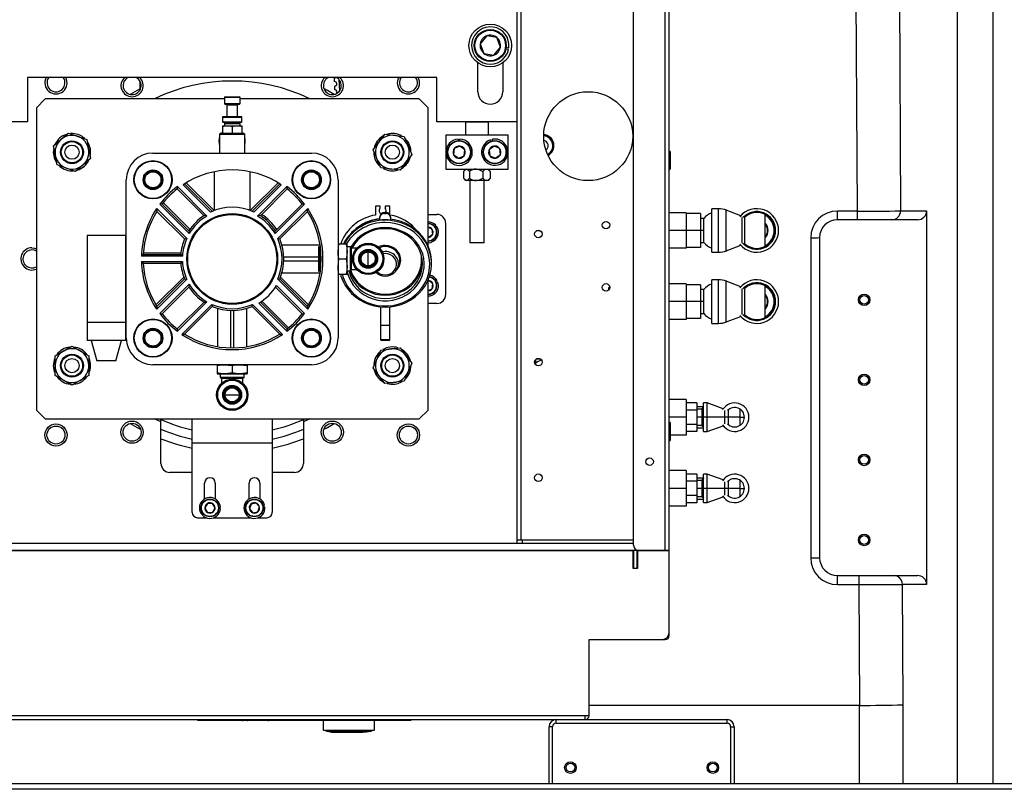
# Model space of a CAD drawing. Header units: inches. Extents: x -100 to 100, y -97 to 31.
# Tile 6 of 15: x -5 to 17, y -63 to -46. Entities that reach past the tile are written whole.
import ezdxf

# ---------------------------------------------------------------- set-up
doc = ezdxf.new("R2010")
doc.units = ezdxf.units.IN
doc.header["$MEASUREMENT"] = 0

msp = doc.modelspace()

# ---------------------------------------------------------------- linework, layer by layer
at = {"color": 7, "linetype": 'Continuous', "lineweight": 25}
for p, q in [((16.044, -62.48), (16.044, -28.937)), ((16.831, -62.48), (16.831, -28.937)), ((9.579, -57.323), (9.579, -29.016)), ((9.665, -59.205), (9.665, -29.024)), ((14.685, -30.512), (14.781, -49.803)), ((13.77, -39.965), (13.819, -49.808)), ((8.878, -57.205), (8.878, -40.197)), ((6.299, -43.879), (6.299, -57.165)), ((6.386, -43.878), (6.386, -57.087)), ((5.63, -45.928), (5.485, -46.103)), ((5.854, -45.967), (5.63, -45.928)), ((5.485, -46.103), (5.563, -46.316)), ((5.933, -46.181), (5.854, -45.967)), ((5.563, -46.316), (5.787, -46.355)), ((5.787, -46.355), (5.933, -46.181)), ((6.112, -46.232), (6.054, -46.222)), ((6.061, -46.183), (6.119, -46.193)), ((5.433, -47.165), (5.433, -46.525)), ((5.984, -46.525), (5.984, -47.165)), ((4.528, -46.85), (-4.527, -46.85)), ((-4.527, -46.85), (-4.527, -47.835)), ((-2.033, -47.112), (-2.038, -46.938)), ((2.264, -46.942), (2.261, -46.862)), ((2.362, -46.897), (2.37, -47.154)), ((4.528, -47.835), (4.528, -46.85)), ((2.269, -47.122), (2.267, -47.042)), ((-4.331, -47.52), (-4.134, -47.323)), ((-0.173, -47.323), (-4.134, -47.323)), ((-0.161, -47.276), (-0.173, -47.287)), ((-0.173, -47.287), (-0.173, -47.429)), ((-0.173, -47.287), (0.173, -47.287)), ((-0.173, -47.429), (-0.161, -47.441)), ((-0.173, -47.429), (0.173, -47.429)), ((-0.161, -47.276), (0.162, -47.276)), ((-0.161, -47.441), (0.162, -47.441)), ((-0.106, -47.441), (-0.118, -47.453)), ((-0.118, -47.453), (-0.118, -47.717)), ((-0.118, -47.453), (0.118, -47.453)), ((0.118, -47.453), (0.106, -47.441)), ((0.118, -47.717), (0.118, -47.453)), ((0.173, -47.287), (0.162, -47.276)), ((0.162, -47.441), (0.173, -47.429)), ((0.173, -47.429), (0.173, -47.287)), ((4.134, -47.323), (0.173, -47.323)), ((4.134, -47.323), (4.331, -47.52)), ((-4.331, -47.52), (-4.331, -54.213)), ((4.331, -50.574), (4.331, -47.52)), ((-4.527, -47.835), (-5.677, -47.835)), ((-0.205, -47.717), (-0.216, -47.728)), ((-0.216, -47.728), (-0.216, -47.829)), ((-0.216, -47.728), (0.217, -47.728)), ((-0.216, -47.829), (-0.205, -47.841)), ((-0.216, -47.829), (0.217, -47.829)), ((-0.205, -47.717), (0.205, -47.717)), ((-0.205, -47.841), (0.205, -47.841)), ((-0.161, -47.86), (-0.173, -47.872)), ((-0.173, -47.872), (-0.173, -47.919)), ((-0.173, -47.872), (0.173, -47.872)), ((-0.161, -47.86), (0.162, -47.86)), ((-0.118, -47.841), (-0.118, -47.86)), ((0.118, -47.86), (0.118, -47.841)), ((0.173, -47.872), (0.162, -47.86)), ((0.173, -47.919), (0.173, -47.872)), ((0.217, -47.728), (0.205, -47.717)), ((0.205, -47.841), (0.217, -47.829)), ((0.217, -47.829), (0.217, -47.728)), ((6.299, -47.835), (4.528, -47.835)), ((5.165, -47.835), (5.158, -47.843)), ((5.158, -47.843), (5.158, -48.13)), ((5.669, -47.843), (5.158, -47.843)), ((5.669, -47.843), (5.662, -47.835)), ((5.669, -48.13), (5.669, -47.843)), ((-3.951, -48.362), (-3.625, -48.08)), ((-3.625, -48.08), (-3.217, -48.221)), ((-0.26, -48.085), (-0.279, -48.104)), ((-0.279, -48.104), (-0.279, -48.524)), ((-0.279, -48.104), (0.28, -48.104)), ((-0.26, -48.085), (0.26, -48.085)), ((-0.216, -47.919), (0.217, -47.919)), ((-0.216, -47.919), (-0.216, -48.085)), ((0, -47.933), (0, -48.085)), ((0.217, -47.919), (0.217, -48.085)), ((0.28, -48.104), (0.26, -48.085)), ((0.28, -48.524), (0.28, -48.104)), ((3.115, -48.454), (3.373, -48.107)), ((3.373, -48.107), (3.801, -48.158)), ((-3.217, -48.221), (-3.135, -48.646)), ((3.801, -48.158), (3.972, -48.554)), ((6.103, -48.13), (4.725, -48.13)), ((4.725, -48.13), (4.725, -48.878)), ((4.996, -48.214), (4.996, -48.249)), ((5.036, -48.249), (5.035, -48.213)), ((5.716, -48.227), (5.725, -48.262)), ((5.763, -48.252), (5.754, -48.218)), ((6.103, -48.878), (6.103, -48.13)), ((-3.87, -48.786), (-3.951, -48.362)), ((-1.752, -48.524), (1.752, -48.524)), ((3.285, -48.85), (3.115, -48.454)), ((3.972, -48.554), (3.714, -48.901)), ((4.91, -48.422), (4.895, -48.558)), ((4.895, -48.558), (5.004, -48.639)), ((5.036, -48.368), (4.91, -48.422)), ((5.145, -48.45), (5.036, -48.368)), ((5.129, -48.585), (5.145, -48.45)), ((5.791, -48.369), (5.682, -48.45)), ((5.682, -48.45), (5.698, -48.586)), ((5.916, -48.422), (5.791, -48.369)), ((5.824, -48.639), (5.933, -48.558)), ((5.933, -48.558), (5.916, -48.422)), ((9.685, -48.485), (9.665, -48.485)), ((9.685, -48.485), (9.685, -48.878)), ((-3.135, -48.646), (-3.462, -48.928)), ((5.004, -48.639), (5.129, -48.585)), ((5.698, -48.586), (5.824, -48.639)), ((-3.462, -48.928), (-3.87, -48.786)), ((-1.764, -48.918), (-1.707, -48.902)), ((-0.394, -49.794), (-0.394, -48.937)), ((0.394, -48.937), (0.394, -49.794)), ((1.718, -48.92), (1.67, -48.914)), ((3.714, -48.901), (3.285, -48.85)), ((4.725, -48.878), (6.103, -48.878)), ((5.119, -48.934), (5.119, -49.077)), ((5.158, -48.878), (5.13, -48.918)), ((5.247, -48.934), (5.247, -49.077)), ((5.542, -48.934), (5.542, -49.077)), ((5.698, -48.918), (5.669, -48.878)), ((5.708, -48.934), (5.708, -49.077)), ((9.665, -48.878), (9.685, -48.878)), ((-2.342, -52.618), (-2.342, -49.114)), ((-1.541, -49.092), (-1.562, -49.082)), ((-1.051, -49.202), (-0.441, -49.813)), ((-1.017, -49.181), (-0.401, -49.797)), ((0.401, -49.797), (1.017, -49.181)), ((0.441, -49.813), (1.052, -49.202)), ((1.56, -49.081), (1.545, -49.088)), ((1.953, -49.196), (1.946, -49.148)), ((2.343, -49.114), (2.343, -52.618)), ((5.13, -49.094), (5.158, -49.134)), ((5.669, -49.134), (5.158, -49.134)), ((5.256, -49.134), (5.256, -50.504)), ((5.571, -50.504), (5.571, -49.134)), ((5.669, -49.134), (5.698, -49.094)), ((-1.812, -49.302), (-1.804, -49.315)), ((-1.805, -49.303), (-1.804, -49.315)), ((-1.804, -49.315), (-1.795, -49.326)), ((-1.804, -49.315), (-1.782, -49.325)), ((-0.623, -49.909), (-1.215, -49.317)), ((-1.211, -49.265), (-0.56, -49.917)), ((-0.479, -49.83), (-1.085, -49.224)), ((1.086, -49.224), (0.48, -49.83)), ((0.56, -49.917), (1.212, -49.265)), ((1.215, -49.317), (0.623, -49.909)), ((1.796, -49.326), (1.8, -49.321)), ((1.8, -49.321), (1.802, -49.302)), ((1.8, -49.321), (1.812, -49.302)), ((-1.524, -49.62), (-0.934, -50.21)), ((-1.67, -49.752), (-1.006, -50.416)), ((-1.053, -50.425), (-1.664, -49.815)), ((-0.949, -50.306), (-1.601, -49.655)), ((-1.549, -49.651), (-0.957, -50.243)), ((1.601, -49.655), (0.95, -50.306)), ((0.957, -50.243), (1.549, -49.651)), ((1.007, -50.416), (1.671, -49.752)), ((1.664, -49.815), (1.053, -50.425)), ((3.169, -49.698), (3.169, -49.895)), ((3.272, -49.698), (3.169, -49.698)), ((3.272, -49.747), (3.272, -49.698)), ((3.366, -49.861), (3.366, -49.841)), ((3.366, -49.841), (3.406, -49.841)), ((3.366, -49.861), (3.406, -49.861)), ((3.484, -49.698), (3.382, -49.698)), ((3.382, -49.698), (3.382, -49.747)), ((3.406, -49.861), (3.406, -49.841)), ((3.484, -49.878), (3.484, -49.698)), ((10.04, -49.843), (9.665, -49.843)), ((10.04, -49.843), (10.04, -50.63)), ((10.354, -49.862), (10.04, -49.862)), ((10.354, -49.862), (10.354, -50.61)), ((10.759, -49.754), (10.61, -49.754)), ((10.61, -50.719), (10.61, -49.754)), ((10.759, -50.719), (10.759, -49.754)), ((11.249, -49.909), (10.929, -49.786)), ((10.929, -50.687), (10.929, -49.786)), ((13.819, -49.808), (13.386, -49.808)), ((13.386, -50), (13.386, -49.808)), ((13.819, -49.808), (13.819, -50)), ((14.781, -49.803), (15.359, -49.803)), ((15.359, -49.803), (15.359, -58.071)), ((3.268, -50.009), (3.268, -49.933)), ((3.409, -50.009), (3.386, -50.009)), ((3.504, -49.933), (3.504, -50.009)), ((4.331, -49.882), (4.528, -49.882)), ((4.725, -51.654), (4.725, -50.079)), ((10.432, -49.97), (10.354, -49.97)), ((10.432, -50.502), (10.432, -49.97)), ((11.28, -50.519), (11.28, -49.953)), ((11.336, -50.529), (11.336, -49.943)), ((11.791, -50.586), (11.791, -49.887)), ((15.158, -50), (13.386, -50)), ((4.422, -50.207), (4.331, -50.169)), ((4.435, -50.32), (4.422, -50.207)), ((4.476, -50.142), (4.504, -50.121)), ((4.528, -50.152), (4.499, -50.174)), ((6.815, -50.244), (6.729, -50.244)), ((10.432, -50.236), (9.665, -50.236)), ((-3.205, -50.347), (-3.205, -52.67)), ((-2.362, -50.347), (-3.205, -50.347)), ((-2.362, -50.347), (-2.362, -52.67)), ((-2.342, -50.472), (-2.362, -50.472)), ((4.331, -50.383), (4.344, -50.388)), ((4.331, -50.389), (4.344, -50.388)), ((4.344, -50.388), (4.435, -50.32)), ((5.256, -50.504), (5.264, -50.512)), ((5.256, -50.504), (5.571, -50.504)), ((5.563, -50.512), (5.264, -50.512)), ((5.563, -50.512), (5.571, -50.504)), ((10.354, -50.502), (10.432, -50.502)), ((12.795, -50.398), (12.795, -57.485)), ((12.992, -50.394), (12.992, -57.48)), ((-2.342, -50.669), (-2.362, -50.669)), ((-1.964, -50.728), (-1.133, -50.728)), ((1.098, -50.551), (1.93, -50.551)), ((1.91, -50.59), (1.91, -51.142)), ((1.941, -50.54), (1.927, -50.554)), ((1.943, -51.181), (1.943, -50.551)), ((2.343, -50.531), (2.541, -50.531)), ((2.541, -51.201), (2.541, -50.531)), ((2.62, -50.602), (2.541, -50.602)), ((2.64, -50.63), (2.62, -50.602)), ((2.62, -51.13), (2.62, -50.602)), ((2.752, -50.63), (2.64, -50.63)), ((2.64, -51.102), (2.64, -50.63)), ((3.008, -51.024), (3.008, -50.709)), ((10.04, -50.63), (9.665, -50.63)), ((10.354, -50.61), (10.04, -50.61)), ((10.61, -50.719), (10.759, -50.719)), ((10.929, -50.687), (11.249, -50.563)), ((-1.101, -50.807), (-2.007, -50.807)), ((-2.007, -50.925), (-1.101, -50.925)), ((-1.966, -50.768), (-1.137, -50.768)), ((1.91, -50.827), (1.141, -50.827)), ((1.141, -50.906), (1.91, -50.906)), ((2.362, -50.866), (2.522, -50.866)), ((3.386, -50.749), (3.338, -50.753)), ((4.41, -50.971), (4.41, -50.944)), ((-1.137, -50.965), (-1.966, -50.965)), ((2.541, -51.13), (2.62, -51.13)), ((2.62, -51.13), (2.64, -51.102)), ((2.64, -51.102), (2.752, -51.102)), ((3.652, -51.08), (3.682, -51.015)), ((-1.685, -51.883), (-1.069, -51.267)), ((-1.006, -51.316), (-1.67, -51.98)), ((-1.664, -51.918), (-1.053, -51.307)), ((1.671, -51.98), (1.007, -51.316)), ((1.053, -51.307), (1.664, -51.918)), ((1.069, -51.267), (1.685, -51.883)), ((1.93, -51.181), (1.098, -51.181)), ((1.927, -51.178), (1.941, -51.192)), ((2.343, -51.201), (2.541, -51.201)), ((4.331, -54.213), (4.331, -51.341)), ((4.344, -51.344), (4.331, -51.343)), ((4.344, -51.344), (4.331, -51.35)), ((4.435, -51.412), (4.344, -51.344)), ((4.503, -51.361), (4.536, -51.347)), ((4.551, -51.383), (4.519, -51.397)), ((10.759, -51.329), (10.61, -51.329)), ((10.61, -52.293), (10.61, -51.329)), ((10.759, -52.293), (10.759, -51.329)), ((11.249, -51.484), (10.929, -51.36)), ((10.929, -52.262), (10.929, -51.36)), ((-1.601, -52.078), (-0.949, -51.426)), ((-0.957, -51.489), (-1.549, -52.081)), ((1.549, -52.081), (0.957, -51.489)), ((0.978, -51.455), (1.601, -52.078)), ((4.331, -51.564), (4.422, -51.525)), ((4.422, -51.525), (4.435, -51.412)), ((10.04, -51.417), (9.665, -51.417)), ((10.04, -51.417), (10.04, -52.205)), ((10.354, -51.437), (10.04, -51.437)), ((10.354, -51.437), (10.354, -52.185)), ((10.432, -51.545), (10.354, -51.545)), ((10.432, -52.077), (10.432, -51.545)), ((11.28, -52.094), (11.28, -51.528)), ((11.336, -52.104), (11.336, -51.518)), ((11.791, -52.161), (11.791, -51.461)), ((-1.215, -52.415), (-0.623, -51.823)), ((-0.56, -51.816), (-1.211, -52.467)), ((0.623, -51.823), (1.215, -52.415)), ((0.656, -51.801), (1.246, -52.39)), ((10.432, -51.811), (9.665, -51.811)), ((-2.342, -52.008), (-2.362, -52.008)), ((-1.114, -52.537), (-0.45, -51.873)), ((-0.441, -51.919), (-1.051, -52.53)), ((-0.315, -52.809), (-0.315, -51.964)), ((-0.039, -52.007), (-0.039, -52.834)), ((0.04, -52.834), (0.04, -52.007)), ((0.315, -51.964), (0.315, -52.809)), ((1.052, -52.53), (0.441, -51.919)), ((0.45, -51.873), (1.114, -52.537)), ((1.212, -52.467), (0.589, -51.844)), ((3.288, -52.661), (3.288, -51.929)), ((3.484, -52.661), (3.484, -51.929)), ((4.528, -51.85), (4.331, -51.85)), ((-2.342, -52.205), (-2.362, -52.205)), ((10.04, -52.205), (9.665, -52.205)), ((10.354, -52.185), (10.04, -52.185)), ((10.354, -52.077), (10.432, -52.077)), ((10.929, -52.262), (11.249, -52.138)), ((-2.362, -52.277), (-3.205, -52.277)), ((-1.77, -52.406), (-1.782, -52.428)), ((1.78, -52.425), (1.762, -52.405)), ((3.288, -52.329), (3.484, -52.329)), ((10.61, -52.293), (10.759, -52.293)), ((-2.362, -52.67), (-3.205, -52.67)), ((-3.118, -52.67), (-2.997, -53.123)), ((-2.57, -53.123), (-2.449, -52.67)), ((-1.948, -52.63), (-1.964, -52.574)), ((-1.562, -52.677), (-1.541, -52.639)), ((1.539, -52.628), (1.565, -52.658)), ((3.288, -52.65), (3.484, -52.65)), ((3.288, -52.661), (3.484, -52.661)), ((-3.917, -53.012), (-3.543, -52.796)), ((-3.543, -52.796), (-3.169, -53.012)), ((3.115, -53.28), (3.284, -52.883)), ((3.284, -52.883), (3.713, -52.831)), ((3.713, -52.831), (3.972, -53.177)), ((-3.917, -53.444), (-3.917, -53.012)), ((-3.169, -53.012), (-3.169, -53.444)), ((-2.57, -53.123), (-2.997, -53.123)), ((6.705, -53.101), (6.705, -53.181)), ((6.733, -53.076), (6.81, -53.076)), ((1.752, -53.209), (-1.752, -53.209)), ((-0.335, -53.209), (-0.335, -53.407)), ((0, -53.228), (0, -53.388)), ((0.335, -53.209), (0.335, -53.407)), ((3.374, -53.626), (3.115, -53.28)), ((3.972, -53.177), (3.803, -53.574)), ((6.699, -53.181), (6.695, -53.181)), ((6.699, -53.181), (6.699, -53.187)), ((-3.543, -53.66), (-3.917, -53.444)), ((-3.169, -53.444), (-3.543, -53.66)), ((-0.335, -53.407), (0.335, -53.407)), ((-0.264, -53.407), (-0.264, -53.486)), ((-0.264, -53.486), (-0.236, -53.506)), ((-0.264, -53.486), (0.264, -53.486)), ((-0.236, -53.506), (-0.236, -53.618)), ((-0.236, -53.506), (0.236, -53.506)), ((0.236, -53.506), (0.264, -53.486)), ((0.236, -53.618), (0.236, -53.506)), ((0.264, -53.486), (0.264, -53.407)), ((3.803, -53.574), (3.374, -53.626)), ((-0.157, -53.874), (0.158, -53.874)), ((10.04, -53.976), (9.665, -53.976)), ((10.04, -53.976), (10.04, -54.764)), ((-4.134, -54.409), (-4.331, -54.213)), ((4.331, -54.213), (4.134, -54.409)), ((10.276, -54.052), (10.04, -54.052)), ((10.276, -54.211), (10.04, -54.211)), ((10.276, -54.052), (10.276, -54.688)), ((10.276, -54.134), (10.425, -54.134)), ((10.394, -54.193), (10.276, -54.193)), ((10.394, -54.568), (10.394, -54.173)), ((10.504, -54.055), (10.425, -54.055)), ((10.425, -54.685), (10.425, -54.055)), ((10.862, -54.181), (10.504, -54.055)), ((10.504, -54.685), (10.504, -54.055)), ((10.897, -54.517), (10.897, -54.223)), ((10.976, -54.535), (10.976, -54.205)), ((11.232, -54.549), (11.232, -54.191)), ((-4.134, -54.409), (4.134, -54.409)), ((-1.575, -54.474), (-1.716, -54.409)), ((-1.575, -55.394), (-1.575, -54.409)), ((-0.886, -56.476), (-0.886, -54.409)), ((0.886, -54.409), (0.886, -56.476)), ((1.575, -54.409), (1.575, -55.394)), ((1.716, -54.409), (1.575, -54.474)), ((10.04, -54.37), (9.665, -54.37)), ((11.232, -54.37), (10.276, -54.37)), ((11.238, -54.37), (11.232, -54.332)), ((11.232, -54.408), (11.238, -54.37)), ((11.238, -54.37), (11.329, -54.37)), ((9.685, -54.488), (9.665, -54.488)), ((9.685, -54.488), (9.685, -54.882)), ((10.276, -54.529), (10.04, -54.529)), ((10.276, -54.547), (10.394, -54.547)), ((10.276, -54.606), (10.425, -54.606)), ((10.504, -54.685), (10.862, -54.56)), ((10.04, -54.764), (9.685, -54.764)), ((10.276, -54.688), (10.04, -54.688)), ((10.425, -54.685), (10.504, -54.685)), ((0.886, -54.941), (-0.886, -54.941)), ((9.665, -54.882), (9.685, -54.882)), ((-0.886, -55.591), (-1.378, -55.591)), ((1.378, -55.591), (0.886, -55.591)), ((10.04, -55.551), (9.665, -55.551)), ((10.04, -55.551), (10.04, -56.339)), ((10.276, -55.627), (10.04, -55.627)), ((10.276, -55.627), (10.276, -56.263)), ((10.276, -55.709), (10.425, -55.709)), ((10.394, -56.142), (10.394, -55.747)), ((10.504, -55.63), (10.425, -55.63)), ((10.425, -56.26), (10.425, -55.63)), ((10.862, -55.755), (10.504, -55.63)), ((10.504, -56.26), (10.504, -55.63)), ((-0.61, -56.178), (-0.61, -55.827)), ((-0.374, -55.827), (-0.374, -56.178)), ((0.374, -56.178), (0.374, -55.827)), ((0.61, -55.827), (0.61, -56.178)), ((10.04, -55.945), (9.665, -55.945)), ((10.276, -55.786), (10.04, -55.786)), ((10.394, -55.768), (10.276, -55.768)), ((11.232, -55.945), (10.276, -55.945)), ((10.897, -56.092), (10.897, -55.798)), ((10.976, -56.11), (10.976, -55.78)), ((11.232, -56.124), (11.232, -55.766)), ((11.238, -55.945), (11.232, -55.907)), ((11.232, -55.983), (11.238, -55.945)), ((11.238, -55.945), (11.329, -55.945)), ((10.276, -56.104), (10.04, -56.104)), ((10.276, -56.122), (10.394, -56.122)), ((10.276, -56.181), (10.425, -56.181)), ((10.504, -56.26), (10.862, -56.134)), ((-0.549, -56.28), (-0.606, -56.378)), ((-0.606, -56.378), (-0.549, -56.476)), ((-0.435, -56.28), (-0.549, -56.28)), ((-0.378, -56.378), (-0.435, -56.28)), ((-0.435, -56.476), (-0.378, -56.378)), ((-0.296, -56.358), (-0.261, -56.358)), ((-0.261, -56.398), (-0.296, -56.398)), ((0.418, -56.292), (0.381, -56.399)), ((0.381, -56.399), (0.455, -56.485)), ((0.53, -56.271), (0.418, -56.292)), ((0.604, -56.357), (0.53, -56.271)), ((0.567, -56.464), (0.604, -56.357)), ((0.681, -56.322), (0.716, -56.315)), ((0.723, -56.354), (0.688, -56.36)), ((10.04, -56.339), (9.665, -56.339)), ((10.276, -56.263), (10.04, -56.263)), ((10.425, -56.26), (10.504, -56.26)), ((-0.768, -56.594), (-0.576, -56.594)), ((-0.549, -56.476), (-0.435, -56.476)), ((-0.408, -56.594), (0.408, -56.594)), ((0.455, -56.485), (0.567, -56.464)), ((0.576, -56.594), (0.768, -56.594)), ((8.878, -57.165), (-5.677, -57.165)), ((6.299, -57.087), (8.878, -57.087)), ((6.417, -57.087), (6.417, -57.165)), ((8.87, -57.323), (-5.669, -57.323)), ((-5.669, -57.323), (8.87, -57.323)), ((8.87, -57.717), (8.87, -57.323)), ((8.878, -57.317), (8.878, -57.717)), ((8.957, -57.317), (8.878, -57.317)), ((8.957, -57.323), (8.878, -57.323)), ((8.957, -57.717), (8.957, -57.317)), ((8.965, -57.323), (8.965, -57.717)), ((9.665, -57.323), (8.965, -57.323)), ((8.965, -57.323), (9.665, -57.323)), ((8.996, -57.323), (9.665, -57.323)), ((9.508, -57.323), (9.508, -57.323)), ((9.587, -57.323), (9.587, -57.323)), ((8.965, -57.717), (8.87, -57.717)), ((8.878, -57.717), (8.87, -57.717)), ((8.965, -57.717), (8.957, -57.717)), ((13.386, -57.874), (15.158, -57.874)), ((13.386, -58.075), (13.386, -57.874)), ((13.859, -57.874), (13.859, -58.075)), ((13.386, -58.075), (13.859, -58.075)), ((13.859, -58.075), (13.873, -60.748)), ((14.821, -58.071), (14.834, -60.737)), ((15.359, -58.071), (14.821, -58.071)), ((7.894, -59.292), (9.508, -59.292)), ((7.894, -60.977), (7.894, -59.292)), ((9.51, -59.292), (9.579, -59.292)), ((13.873, -60.748), (7.894, -60.748)), ((13.873, -62.48), (13.873, -60.748)), ((14.834, -60.737), (14.834, -62.48)), ((7.894, -60.977), (-6.464, -60.977)), ((-6.378, -61.063), (7.807, -61.063)), ((-0.768, -61.078), (-0.768, -61.063)), ((-0.768, -61.078), (-0.61, -61.078)), ((-0.61, -61.078), (-0.61, -61.063)), ((-0.61, -61.078), (3.799, -61.078)), ((0.003, -61.078), (0.003, -61.082)), ((0.021, -61.082), (0.003, -61.082)), ((0.021, -61.078), (0.021, -61.082)), ((0.027, -61.078), (0.027, -61.082)), ((0.053, -61.078), (0.053, -61.082)), ((0.078, -61.078), (0.078, -61.082)), ((0.084, -61.078), (0.084, -61.082)), ((0.103, -61.082), (0.084, -61.082)), ((0.103, -61.078), (0.103, -61.082)), ((0.129, -61.078), (0.129, -61.082)), ((0.146, -61.082), (0.129, -61.082)), ((0.146, -61.078), (0.146, -61.082)), ((0.181, -61.082), (0.146, -61.082)), ((0.181, -61.078), (0.181, -61.082)), ((0.217, -61.078), (0.217, -61.082)), ((0.233, -61.078), (0.233, -61.082)), ((0.247, -61.081), (0.233, -61.081)), ((0.247, -61.078), (0.247, -61.082)), ((0.25, -61.082), (0.247, -61.082)), ((0.251, -61.078), (0.251, -61.082)), ((0.286, -61.082), (0.251, -61.082)), ((0.286, -61.078), (0.286, -61.082)), ((0.321, -61.078), (0.321, -61.082)), ((0.337, -61.078), (0.337, -61.082)), ((0.357, -61.082), (0.337, -61.082)), ((0.357, -61.078), (0.357, -61.082)), ((0.365, -61.081), (0.357, -61.081)), ((0.365, -61.078), (0.365, -61.081)), ((0.368, -61.081), (0.365, -61.081)), ((0.368, -61.078), (0.368, -61.082)), ((0.368, -61.078), (0.368, -61.081)), ((0.368, -61.081), (0.368, -61.081)), ((0.455, -61.082), (0.368, -61.082)), ((0.455, -61.078), (0.455, -61.082)), ((0.468, -61.082), (0.455, -61.082)), ((0.468, -61.078), (0.468, -61.082)), ((0.469, -61.082), (0.468, -61.082)), ((0.469, -61.078), (0.469, -61.082)), ((0.515, -61.078), (0.515, -61.082)), ((0.556, -61.078), (0.556, -61.082)), ((0.562, -61.078), (0.562, -61.082)), ((0.564, -61.082), (0.562, -61.082)), ((0.564, -61.078), (0.564, -61.082)), ((0.573, -61.081), (0.564, -61.081)), ((0.573, -61.078), (0.573, -61.082)), ((0.574, -61.082), (0.573, -61.082)), ((0.574, -61.078), (0.574, -61.082)), ((0.621, -61.078), (0.621, -61.082)), ((0.662, -61.078), (0.662, -61.082)), ((0.667, -61.078), (0.667, -61.082)), ((0.67, -61.082), (0.667, -61.082)), ((0.67, -61.078), (0.67, -61.082)), ((0.695, -61.082), (0.67, -61.082)), ((0.695, -61.078), (0.695, -61.082)), ((0.723, -61.078), (0.723, -61.082)), ((0.723, -61.078), (0.723, -61.081)), ((0.758, -61.082), (0.723, -61.082)), ((0.758, -61.078), (0.758, -61.082)), ((0.794, -61.078), (0.794, -61.082)), ((0.81, -61.078), (0.81, -61.082)), ((0.874, -61.081), (0.81, -61.081)), ((0.874, -61.078), (0.874, -61.081)), ((1.136, -61.078), (1.136, -61.082)), ((1.215, -61.082), (1.136, -61.082)), ((1.215, -61.082), (1.215, -61.078)), ((1.254, -61.082), (1.215, -61.082)), ((1.254, -61.078), (1.254, -61.082)), ((1.411, -61.082), (1.254, -61.082)), ((1.411, -61.078), (1.411, -61.082)), ((1.451, -61.082), (1.411, -61.082)), ((1.451, -61.078), (1.451, -61.082)), ((1.529, -61.082), (1.451, -61.082)), ((1.529, -61.078), (1.529, -61.082)), ((2.019, -61.297), (2.018, -61.078)), ((3.14, -61.078), (3.139, -61.297)), ((3.799, -61.078), (3.799, -61.063)), ((3.957, -61.078), (3.957, -61.063)), ((7.166, -61.142), (7.166, -61.063)), ((7.166, -61.142), (10.945, -61.142)), ((7.807, -61.063), (7.807, -60.977)), ((7.815, -61.063), (10.945, -61.063)), ((10.945, -61.142), (10.945, -61.063)), ((2.019, -61.297), (3.139, -61.297)), ((2.073, -61.314), (2.019, -61.297)), ((2.073, -61.314), (3.085, -61.314)), ((2.093, -61.32), (2.093, -61.314)), ((2.093, -61.32), (3.065, -61.32)), ((3.065, -61.314), (3.065, -61.32)), ((3.139, -61.297), (3.085, -61.314)), ((7.087, -61.22), (7.008, -61.22)), ((7.008, -62.48), (7.008, -61.22)), ((7.087, -62.48), (7.087, -61.22)), ((11.024, -61.22), (11.024, -62.48)), ((11.024, -61.22), (11.103, -61.22)), ((11.103, -61.22), (11.103, -62.48)), ((-41.712, -62.48), (34.744, -62.48)), ((33.74, -62.606), (-33.74, -62.606))]:
    msp.add_line(p, q, dxfattribs=at)
at = {"color": 7, "linetype": 'Continuous', "lineweight": 25, "flags": 128}
for points in [[(2.261, -46.862), (2.28, -46.858), (2.292, -46.85)], [(-2.033, -47.098), (-2.105, -47.138), (-2.253, -47.226)], [(2.253, -47.226), (2.105, -47.138), (2.026, -47.094)], [(-0.233, -48.085), (-0.226, -48.075), (-0.216, -48.064)], [(-0.216, -47.933), (-0.153, -47.922), (-0.108, -47.919)], [(-0.108, -47.919), (-0.051, -47.923), (0, -47.933)], [(0, -47.933), (0.064, -47.922), (0.108, -47.919)], [(0.108, -47.919), (0.166, -47.923), (0.217, -47.933)], [(0.217, -48.064), (0.226, -48.075), (0.233, -48.085)], [(-0.289, -48.256), (-0.282, -48.192), (-0.279, -48.181)], [(-0.279, -48.331), (-0.282, -48.32), (-0.289, -48.256)], [(-1.67, -48.914), (-1.702, -48.917), (-1.718, -48.92)], [(1.712, -48.903), (1.73, -48.907), (1.764, -48.918)], [(5.394, -48.878), (5.457, -48.889), (5.542, -48.934)], [(5.542, -48.934), (5.589, -48.889), (5.624, -48.878), (5.625, -48.878)], [(5.625, -48.878), (5.661, -48.889), (5.708, -48.934)], [(5.708, -48.934), (5.704, -48.928), (5.696, -48.919)], [(-1.964, -49.159), (-1.952, -49.112), (-1.948, -49.102)], [(-1.946, -49.148), (-1.951, -49.18), (-1.952, -49.196)], [(-1.54, -49.071), (-1.553, -49.061), (-1.564, -49.054)], [(1.949, -49.102), (1.959, -49.136), (1.963, -49.155)], [(5.394, -49.134), (5.457, -49.123), (5.542, -49.077)], [(5.542, -49.077), (5.589, -49.122), (5.624, -49.134), (5.625, -49.134)], [(5.625, -49.134), (5.661, -49.123), (5.708, -49.077)], [(5.708, -49.077), (5.704, -49.083), (5.696, -49.093)], [(2.392, -51.201), (2.405, -51.247), (2.446, -51.352), (2.499, -51.452), (2.565, -51.545), (2.641, -51.631), (2.728, -51.708), (2.823, -51.775), (2.927, -51.831), (3.036, -51.875), (3.15, -51.907), (3.267, -51.926), (3.386, -51.933), (3.505, -51.926), (3.622, -51.907), (3.736, -51.875), (3.845, -51.831), (3.948, -51.775), (4.044, -51.708), (4.131, -51.631), (4.207, -51.545), (4.272, -51.452), (4.326, -51.352), (4.367, -51.247), (4.394, -51.138), (4.408, -51.027), (4.408, -50.915), (4.394, -50.804), (4.367, -50.695), (4.326, -50.59), (4.272, -50.49), (4.207, -50.397), (4.131, -50.311), (4.044, -50.234), (3.948, -50.167), (3.845, -50.112), (3.736, -50.067), (3.622, -50.035), (3.505, -50.016), (3.409, -50.009)], [(2.429, -51.201), (2.454, -51.281), (2.497, -51.382), (2.554, -51.478), (2.622, -51.567), (2.7, -51.648), (2.789, -51.72), (2.885, -51.781), (2.989, -51.831), (3.099, -51.869), (3.212, -51.895), (3.328, -51.908), (3.444, -51.908), (3.56, -51.895), (3.673, -51.869), (3.783, -51.831), (3.886, -51.781), (3.983, -51.72), (4.072, -51.648), (4.15, -51.567), (4.218, -51.478), (4.275, -51.382), (4.318, -51.281), (4.349, -51.175), (4.366, -51.067), (4.37, -50.957), (4.359, -50.848), (4.335, -50.741), (4.298, -50.637), (4.248, -50.538), (4.186, -50.445), (4.112, -50.36), (4.029, -50.284), (3.936, -50.217), (3.835, -50.162), (3.729, -50.118), (3.617, -50.086), (3.502, -50.066), (3.386, -50.06), (3.386, -50.06)], [(4.41, -50.944), (4.408, -50.888), (4.394, -50.777), (4.366, -50.668), (4.326, -50.563), (4.272, -50.463), (4.207, -50.369), (4.13, -50.284), (4.043, -50.207), (3.948, -50.14), (3.845, -50.084), (3.735, -50.04), (3.621, -50.008), (3.504, -49.989)], [(2.541, -51.148), (2.545, -51.165), (2.577, -51.264), (2.622, -51.359), (2.679, -51.448), (2.748, -51.529), (2.827, -51.601), (2.916, -51.664), (3.012, -51.715), (3.114, -51.753), (3.221, -51.78), (3.331, -51.793), (3.441, -51.793), (3.551, -51.78), (3.658, -51.753), (3.76, -51.715), (3.856, -51.664), (3.945, -51.601), (4.024, -51.529), (4.093, -51.448), (4.15, -51.359), (4.195, -51.264), (4.227, -51.165), (4.244, -51.062), (4.248, -50.959), (4.237, -50.855), (4.213, -50.754), (4.174, -50.657), (4.123, -50.565), (4.06, -50.479), (3.986, -50.403), (3.902, -50.335), (3.809, -50.279), (3.71, -50.234), (3.605, -50.201), (3.496, -50.181), (3.386, -50.174), (3.386, -50.174)], [(2.581, -51.13), (2.591, -51.171), (2.626, -51.267), (2.673, -51.358), (2.733, -51.442), (2.804, -51.518), (2.885, -51.585), (2.975, -51.641), (3.071, -51.685), (3.173, -51.718), (3.279, -51.738), (3.386, -51.744), (3.493, -51.738), (3.599, -51.718), (3.701, -51.685), (3.797, -51.641), (3.887, -51.585), (3.968, -51.518), (4.039, -51.442), (4.099, -51.358), (4.146, -51.267), (4.181, -51.171), (4.202, -51.072), (4.209, -50.971), (4.202, -50.87), (4.181, -50.771), (4.146, -50.675), (4.099, -50.584), (4.039, -50.5), (3.968, -50.424), (3.887, -50.358), (3.797, -50.301), (3.701, -50.257), (3.599, -50.224), (3.493, -50.204), (3.386, -50.198), (3.386, -50.198)], [(-4.429, -50.62), (-4.37, -50.627), (-4.331, -50.641)], [(-4.331, -50.693), (-4.375, -50.675), (-4.429, -50.667)], [(2.343, -50.699), (2.349, -50.61), (2.362, -50.531)], [(2.362, -50.866), (2.346, -50.768), (2.343, -50.699)], [(2.522, -50.531), (2.538, -50.63), (2.541, -50.699)], [(2.541, -50.699), (2.536, -50.788), (2.522, -50.866)], [(3.682, -51.015), (3.692, -50.99), (3.706, -50.928), (3.706, -50.864), (3.692, -50.803), (3.665, -50.745), (3.625, -50.694), (3.575, -50.651), (3.517, -50.62), (3.453, -50.6), (3.386, -50.594), (3.319, -50.6), (3.255, -50.62), (3.255, -50.62)], [(3.386, -50.701), (3.322, -50.708), (3.319, -50.708)], [(3.639, -51.106), (3.656, -51.087), (3.692, -51.032), (3.716, -50.971), (3.727, -50.907), (3.723, -50.842), (3.706, -50.779), (3.676, -50.721), (3.633, -50.669), (3.581, -50.627), (3.521, -50.596), (3.455, -50.576), (3.386, -50.57)], [(2.343, -51.033), (2.349, -50.944), (2.362, -50.866)], [(2.522, -50.866), (2.538, -50.964), (2.541, -51.033)], [(2.601, -51.13), (2.626, -51.193), (2.673, -51.284), (2.733, -51.368), (2.804, -51.444), (2.885, -51.51), (2.975, -51.567), (3.071, -51.611), (3.173, -51.644), (3.279, -51.664), (3.386, -51.67), (3.493, -51.664), (3.599, -51.644), (3.701, -51.611), (3.797, -51.567), (3.887, -51.51), (3.968, -51.444), (4.039, -51.368), (4.099, -51.284), (4.146, -51.193), (4.181, -51.097), (4.202, -50.998), (4.208, -50.934)], [(2.623, -51.126), (2.657, -51.208), (2.709, -51.296), (2.773, -51.378), (2.847, -51.45), (2.931, -51.513), (3.024, -51.564), (3.123, -51.603), (3.226, -51.63), (3.332, -51.643), (3.44, -51.643), (3.546, -51.63), (3.649, -51.603), (3.748, -51.564), (3.841, -51.513), (3.925, -51.45), (3.999, -51.378), (4.063, -51.296), (4.115, -51.208), (4.153, -51.114), (4.178, -51.016), (4.189, -50.916), (4.185, -50.815), (4.176, -50.756)], [(3.183, -51.167), (3.205, -51.186), (3.26, -51.218), (3.322, -51.238), (3.386, -51.245), (3.45, -51.238), (3.512, -51.218), (3.567, -51.186), (3.612, -51.143), (3.647, -51.091), (3.668, -51.034), (3.676, -50.973), (3.668, -50.912), (3.647, -50.855), (3.636, -50.835)], [(3.209, -51.151), (3.22, -51.161), (3.269, -51.193), (3.326, -51.213), (3.386, -51.22), (3.446, -51.213), (3.502, -51.193), (3.552, -51.161), (3.592, -51.118), (3.62, -51.068), (3.635, -51.013), (3.635, -50.956), (3.62, -50.901), (3.592, -50.851), (3.552, -50.808), (3.502, -50.776), (3.446, -50.756), (3.386, -50.749), (3.386, -50.749)], [(2.362, -51.201), (2.346, -51.103), (2.343, -51.033)], [(2.541, -51.033), (2.536, -51.122), (2.522, -51.201)], [(1.812, -52.431), (1.806, -52.42), (1.796, -52.406)], [(-1.952, -52.536), (-1.949, -52.568), (-1.946, -52.584)], [(-1.562, -52.677), (-1.543, -52.664), (-1.54, -52.662)], [(1.54, -52.662), (1.552, -52.67), (1.565, -52.678)], [(1.946, -52.584), (1.948, -52.576), (1.953, -52.536)], [(1.963, -52.578), (1.963, -52.579), (1.949, -52.63)], [(-1.707, -52.83), (-1.754, -52.818), (-1.764, -52.815)], [(-1.718, -52.812), (-1.686, -52.817), (-1.67, -52.819)], [(1.67, -52.819), (1.678, -52.818), (1.718, -52.812)], [(1.764, -52.815), (1.746, -52.821), (1.712, -52.829)], [(-0.335, -53.228), (-0.236, -53.212), (-0.167, -53.209)], [(-0.167, -53.209), (-0.078, -53.215), (0, -53.228)], [(0, -53.228), (0.098, -53.212), (0.167, -53.209)], [(0.167, -53.209), (0.256, -53.215), (0.335, -53.228)], [(-0.167, -53.407), (-0.256, -53.402), (-0.335, -53.388)], [(0, -53.388), (-0.098, -53.404), (-0.167, -53.407)], [(0.167, -53.407), (0.078, -53.402), (0, -53.388)], [(0.335, -53.388), (0.237, -53.404), (0.167, -53.407)], [(10.425, -54.155), (10.422, -54.157), (10.394, -54.173)], [(-2.253, -54.507), (-2.105, -54.594), (-2.026, -54.638)], [(2.026, -54.638), (2.105, -54.594), (2.253, -54.507)], [(10.394, -54.568), (10.422, -54.584), (10.425, -54.585)], [(10.425, -55.73), (10.422, -55.731), (10.394, -55.747)], [(10.394, -56.142), (10.422, -56.158), (10.425, -56.16)], [(0.053, -61.082), (0.036, -61.082), (0.031, -61.082), (0.027, -61.082)], [(0.078, -61.082), (0.073, -61.082), (0.066, -61.082), (0.053, -61.082)], [(0.217, -61.082), (0.209, -61.082), (0.199, -61.082), (0.181, -61.082)], [(0.321, -61.082), (0.314, -61.082), (0.303, -61.082), (0.286, -61.082)], [(0.515, -61.082), (0.498, -61.082), (0.481, -61.082), (0.475, -61.082), (0.47, -61.082), (0.469, -61.082)], [(0.556, -61.082), (0.534, -61.082), (0.515, -61.082)], [(0.562, -61.082), (0.559, -61.082), (0.556, -61.082)], [(0.621, -61.082), (0.603, -61.082), (0.587, -61.082), (0.58, -61.082), (0.576, -61.082), (0.574, -61.082)], [(0.662, -61.082), (0.64, -61.082), (0.621, -61.082)], [(0.667, -61.082), (0.664, -61.082), (0.662, -61.082)], [(0.723, -61.081), (0.705, -61.081), (0.7, -61.081)], [(0.794, -61.082), (0.786, -61.082), (0.775, -61.082), (0.758, -61.082)], [(3.799, -61.078), (3.83, -61.078), (3.86, -61.078), (3.887, -61.078), (3.911, -61.078), (3.93, -61.078), (3.945, -61.078), (3.954, -61.078), (3.957, -61.078)], [(2.097, -61.32), (2.135, -61.33), (2.167, -61.336), (2.194, -61.338), (2.215, -61.339), (2.246, -61.34), (2.285, -61.34), (2.336, -61.34), (2.399, -61.34), (2.469, -61.34), (2.543, -61.34), (2.62, -61.34), (2.696, -61.34), (2.764, -61.34), (2.822, -61.34), (2.89, -61.34), (2.969, -61.336), (3.061, -61.32)]]:
    msp.add_lwpolyline(points, dxfattribs=at)
at = {"color": 7, "linetype": 'Continuous', "lineweight": 25}
for centre, radius in [((5.709, -46.142), 0.472), ((5.709, -46.142), 0.354), ((5.709, -46.142), 0.339), ((7.874, -48.15), 0.984), ((-3.543, -48.504), 0.252), ((-3.543, -48.504), 0.236), ((3.543, -48.504), 0.252), ((3.543, -48.504), 0.236), ((5.02, -48.504), 0.256), ((5.02, -48.504), 0.248), ((5.807, -48.504), 0.256), ((5.807, -48.504), 0.248), ((-3.543, -48.504), 0.157), ((3.543, -48.504), 0.157), ((-1.752, -49.114), 0.423), ((-1.752, -49.114), 0.413), ((1.752, -49.114), 0.423), ((1.752, -49.114), 0.413), ((-1.752, -49.114), 0.217), ((-1.752, -49.114), 0.197), ((-1.752, -49.114), 0.177), ((1.752, -49.114), 0.217), ((1.752, -49.114), 0.197), ((1.752, -49.114), 0.177), ((0, -50.866), 1.004), ((0, -50.866), 0.984), ((8.268, -50.118), 0.0827), ((6.772, -50.315), 0.0827), ((3.008, -50.866), 0.348), ((3.008, -50.866), 0.341), ((3.008, -50.866), 0.333), ((3.008, -50.866), 0.329), ((3.008, -50.866), 0.321), ((3.008, -50.866), 0.209), ((3.008, -50.866), 0.197), ((3.008, -50.866), 0.157), ((8.268, -51.496), 0.0827), ((13.977, -51.772), 0.128), ((13.977, -51.772), 0.0968), ((-1.752, -52.618), 0.423), ((-1.752, -52.618), 0.413), ((1.752, -52.618), 0.423), ((1.752, -52.618), 0.413), ((-1.752, -52.618), 0.217), ((-1.752, -52.618), 0.197), ((-1.752, -52.618), 0.177), ((1.752, -52.618), 0.217), ((1.752, -52.618), 0.197), ((1.752, -52.618), 0.177), ((-3.543, -53.228), 0.252), ((-3.543, -53.228), 0.236), ((-3.543, -53.228), 0.157), ((3.543, -53.228), 0.252), ((3.543, -53.228), 0.236), ((3.543, -53.228), 0.157), ((6.772, -53.15), 0.0827), ((0, -53.874), 0.348), ((0, -53.874), 0.341), ((0, -53.874), 0.333), ((0, -53.874), 0.329), ((0, -53.874), 0.321), ((13.977, -53.543), 0.128), ((13.977, -53.543), 0.0968), ((0, -53.874), 0.209), ((0, -53.874), 0.197), ((0, -53.874), 0.157), ((-3.897, -54.764), 0.246), ((-3.897, -54.764), 0.199), ((-2.214, -54.702), 0.246), ((-2.214, -54.702), 0.199), ((2.215, -54.702), 0.246), ((2.215, -54.702), 0.199), ((3.898, -54.764), 0.246), ((3.898, -54.764), 0.199), ((9.232, -55.354), 0.0827), ((13.977, -55.315), 0.128), ((13.977, -55.315), 0.0968), ((6.772, -55.709), 0.0827), ((-0.492, -56.378), 0.197), ((0.492, -56.378), 0.197), ((-0.492, -56.378), 0.189), ((0.492, -56.378), 0.189), ((13.977, -57.087), 0.128), ((13.977, -57.087), 0.0968), ((7.48, -62.126), 0.128), ((7.48, -62.126), 0.0968), ((10.63, -62.126), 0.128), ((10.63, -62.126), 0.0968)]:
    msp.add_circle(centre, radius, dxfattribs=at)
for centre, radius, start, end in [((5.709, -46.142), 0.413, 352.8836, 347.4248), ((5.709, -46.142), 0.227, 50.1542, 350.1542), ((5.709, -46.142), 0.227, 350.1542, 50.1542), ((-3.897, -46.969), 0.246, 151.2618, 28.7382), ((-3.897, -46.969), 0.199, 143.5083, 36.4917), ((-2.214, -47.03), 0.246, 132.9841, 47.0159), ((-2.214, -47.03), 0.199, 115.1986, 64.8014), ((0, -50.866), 3.937, 64.1581, 115.8419), ((2.215, -47.03), 0.246, 132.9841, 47.0159), ((2.215, -47.03), 0.199, 115.1986, 64.8014), ((2.265, -46.992), 0.05, 271.792, 91.655), ((3.898, -46.969), 0.246, 151.2618, 28.7382), ((3.898, -46.969), 0.199, 143.5083, 36.4917), ((2.271, -47.172), 0.05, 315.307, 91.655), ((5.709, -47.165), 0.276, 180, 0), ((-3.543, -48.504), 0.413, 107.1429, 155.5528), ((-3.543, -48.504), 0.413, 46.5561, 94.9), ((3.543, -48.504), 0.413, 59.0053, 107.3492), ((6.87, -48.361), 0.243, 298.5045, 85.2365), ((6.87, -48.361), 0.246, 298.4685, 85.2726), ((-3.543, -48.504), 0.374, 10.8626, 310.8626), ((-3.543, -48.504), 0.413, 345.8611, 34.3728), ((0, -48.256), 0.289, 345.0134, 14.9866), ((3.543, -48.504), 0.413, 119.592, 168.7993), ((3.543, -48.504), 0.374, 23.3118, 323.3118), ((3.543, -48.504), 0.413, 358.3102, 46.8219), ((5.02, -48.504), 0.291, 94.7378, 86.9892), ((5.807, -48.504), 0.291, 108.2959, 100.5473), ((6.87, -48.361), 0.232, 298.6549, 85.0862), ((6.87, -48.361), 0.22, 298.8733, 84.8678), ((6.87, -48.361), 0.118, 305.6257, 78.1154), ((-3.543, -48.504), 0.413, 167.5772, 215.5564), ((-3.543, -48.504), 0.374, 310.8626, 10.8626), ((-1.752, -49.114), 0.591, 90, 180), ((1.752, -49.114), 0.591, 0, 90), ((3.543, -48.504), 0.413, 180.0263, 228.0056), ((3.543, -48.504), 0.374, 323.3118, 23.3118), ((5.02, -48.504), 0.136, 23.3118, 323.3118), ((5.02, -48.504), 0.136, 323.3118, 23.3118), ((5.807, -48.504), 0.136, 36.8699, 336.8699), ((5.807, -48.504), 0.136, 336.8699, 36.8699), ((-3.543, -48.504), 0.413, 286.7643, 334.0228), ((3.543, -48.504), 0.413, 299.2135, 346.4719), ((-3.543, -48.504), 0.413, 227.7945, 275.1051), ((0, -50.866), 1.969, 56.537, 123.463), ((3.543, -48.504), 0.413, 240.2436, 287.5542), ((5.208, -48.971), 0.096, 105.0288, 157.8437), ((5.145, -48.985), 0.114, 26.5239, 70.6036), ((5.4, -49.113), 0.235, 91.3674, 130.6218), ((1.654, -49.213), 0.182, 119.3082, 128.701), ((5.208, -49.041), 0.096, 202.1563, 254.9712), ((5.145, -49.026), 0.114, 289.3964, 333.4761), ((5.4, -48.899), 0.235, 229.3782, 268.6326), ((0, -50.866), 2.008, 127.111, 142.889), ((0, -50.866), 1.969, 128.1079, 141.8921), ((6.732, -49.804), 7.961, 176.1149, 176.4921), ((0, -50.866), 2.008, 37.111, 52.889), ((-6.588, -49.795), 7.818, 3.5045, 3.8886), ((0, -50.866), 1.969, 38.1079, 51.8921), ((0, -50.866), 2.008, 146.3077, 178.3146), ((0, -50.866), 1.969, 147.709, 177.134), ((3.414, -49.249), 5.109, 185.6516, 186.3533), ((-1.071, -57.454), 7.818, 93.5045, 93.8886), ((0, -50.866), 1.142, 65.1713, 114.8287), ((1.062, -57.598), 7.961, 86.1149, 86.4921), ((-3.406, -49.25), 5.102, 353.6462, 354.3489), ((0, -50.866), 1.969, 327.709, 32.291), ((0, -50.866), 2.008, 326.3077, 33.6923), ((3.327, -49.8), 0.0768, 135.8854, 245.1648), ((3.363, -49.936), 0.0956, 88.2746, 178.1638), ((3.363, -49.956), 0.0956, 88.2746, 178.1638), ((3.327, -49.8), 0.0768, 328.0469, 44.1146), ((3.409, -49.936), 0.0956, 1.8362, 91.7254), ((3.409, -49.956), 0.0956, 1.8362, 91.7254), ((10.748, -50.236), 0.413, 109.4712, 139.9948), ((10.759, -50.226), 0.472, 68.8753, 90), ((11.603, -50.236), 0.482, 219.172, 140.828), ((11.603, -50.236), 0.417, 222.8237, 137.1763), ((11.603, -50.236), 0.397, 227.5866, 132.4134), ((13.386, -50.398), 0.591, 90, 180), ((13.978, 19.387), 69.195, 269.86766, 270.66414), ((14.586, -49.805), 0.195, 270.669, 0.6537), ((15.16, -49.801), 0.199, 269.3463, 359.331), ((0, -50.866), 1.142, 123.0595, 146.9405), ((0, -50.866), 1.102, 120.5225, 149.4775), ((-0.921, -52.765), 2.872, 82.7687, 84.0334), ((0.921, -52.765), 2.872, 95.9666, 97.2313), ((0, -50.866), 1.102, 30.5225, 59.4775), ((0, -50.866), 1.142, 33.0595, 56.9405), ((0, -50.866), 1.181, 33.463, 56.537), ((3.327, -50.866), 0.984, 99.2069, 160.1231), ((3.365, -51.004), 1.02, 95.4749, 152.4072), ((3.372, -51.04), 1.031, 89.2302, 150.4516), ((3.374, -51.054), 0.995, 89.3195, 148.0755), ((3.327, -50.866), 0.886, 93.8226, 127.7893), ((3.386, -51.091), 1.089, 83.7726, 96.2274), ((3.327, -50.866), 0.984, 38.7825, 80.1074), ((4.331, -50.276), 0.232, 41.7313, 89.9997), ((4.331, -50.276), 0.197, 270.0003, 89.9997), ((4.528, -50.079), 0.197, 0, 90), ((11.603, -50.236), 0.385, 299.2199, 60.7801), ((11.603, -50.236), 0.25, 318.7997, 41.2003), ((13.386, -50.394), 0.394, 90, 180), ((1.899, -49.945), 2.872, 185.9666, 187.2313), ((-1.899, -49.945), 2.872, 352.7687, 354.0334), ((3.374, -51.042), 0.868, 89.2182, 149.8742), ((3.374, -51.024), 0.827, 89.1687, 151.4954), ((4.331, -50.276), 0.189, 270.0003, 89.9997), ((4.331, -50.276), 0.232, 270.0003, 32.0085), ((4.331, -50.276), 0.114, 276.8699, 89.9995), ((11.603, -50.236), 0.236, 322.7784, 37.2216), ((0, -50.866), 1.142, 157.291, 175.0546), ((0, -50.866), 1.102, 155.9248, 176.9291), ((-0.279, -54.356), 4.006, 100.4666, 101.1473), ((0, -50.866), 1.102, 335.9248, 24.0752), ((0.28, -54.35), 4, 78.8522, 79.5339), ((0, -50.866), 1.142, 337.291, 22.709), ((10.748, -50.236), 0.413, 220.0052, 250.5288), ((12.844, -48.225), 2.174, 268.7036, 273.8946), ((-4.429, -50.866), 0.246, 90, 293.5782), ((-4.429, -50.866), 0.199, 90, 299.6536), ((3.008, -50.866), 0.189, 89.9997, 270.0003), ((3.008, -50.866), 0.165, 90.0004, 269.9996), ((3.008, -50.866), 0.189, 269.9997, 90.0003), ((3.008, -50.866), 0.165, 270.0004, 89.9996), ((3.385, -50.928), 0.359, 89.9158, 114.6862), ((3.389, -50.994), 0.293, 32.781, 90.6301), ((10.759, -50.246), 0.472, 270, 291.1247), ((1.833, -54.761), 5.511, 133.5683, 134.1589), ((0, -50.866), 2.008, 181.6854, 213.6923), ((1.822, -46.982), 5.496, 225.8402, 226.4325), ((1.298, -48.534), 3.304, 222.5251, 223.4585), ((1.294, -53.195), 3.299, 136.5408, 137.4755), ((0, -50.866), 1.102, 183.0709, 204.0752), ((0, -50.866), 1.969, 182.866, 212.291), ((0, -50.866), 1.142, 184.9454, 202.709), ((-0.28, -47.382), 4, 258.8522, 259.5339), ((0.28, -47.382), 4, 280.4661, 281.1478), ((4.331, -51.457), 0.197, 270.0003, 81.0221), ((4.331, -51.457), 0.189, 270.0003, 81.441), ((4.331, -51.457), 0.114, 270.0005, 83.3118), ((4.331, -51.457), 0.232, 270.0003, 18.4504), ((4.331, -51.457), 0.232, 28.1732, 79.7054), ((10.759, -51.801), 0.472, 68.8753, 90), ((11.603, -51.811), 0.482, 219.172, 140.828), ((1.903, -51.788), 2.875, 172.7695, 174.0326), ((0, -50.866), 1.142, 213.0595, 236.9405), ((0, -50.866), 1.102, 210.5225, 239.4775), ((0, -50.866), 1.142, 301.032, 328.968), ((8.406, -51.535), 0.0827, 134.1297, 193.9795), ((10.748, -51.811), 0.413, 109.4712, 139.9948), ((11.603, -51.811), 0.417, 222.8237, 137.1763), ((11.603, -51.811), 0.397, 227.5866, 132.4134), ((11.603, -51.811), 0.385, 299.2199, 60.7801), ((-0.922, -48.964), 2.875, 275.9674, 277.2305), ((4.528, -51.654), 0.197, 270, 360), ((11.603, -51.811), 0.25, 318.7997, 41.2003), ((11.603, -51.811), 0.236, 322.7784, 37.2216), ((3.406, -52.482), 5.102, 173.6462, 174.3489), ((0, -50.866), 1.102, 245.9248, 294.0752), ((3.49, -51.145), 4.006, 190.4666, 191.1473), ((0, -50.866), 1.142, 247.291, 292.709), ((-3.484, -51.146), 4, 348.8522, 349.5339), ((-3.406, -52.482), 5.102, 5.6511, 6.3538), ((0, -50.866), 2.008, 217.111, 232.889), ((-1.234, -46.796), 5.294, 266.0199, 266.5871), ((0, -50.866), 1.969, 218.1079, 231.8921), ((0, -50.866), 2.008, 307.111, 322.889), ((0, -50.866), 1.969, 308.1079, 321.8921), ((1.071, -44.278), 7.818, 273.5045, 273.8886), ((10.748, -51.811), 0.413, 220.0052, 250.5288), ((10.759, -51.821), 0.472, 270, 291.1247), ((-1.653, -52.52), 0.182, 141.299, 150.692), ((4.05, -52.101), 5.274, 183.4119, 183.9812), ((-4.07, -52.1), 5.294, 356.0199, 356.5871), ((-1.752, -52.618), 0.591, 180, 270), ((-1.616, -47.46), 5.102, 275.6511, 276.3538), ((0, -50.866), 2.008, 236.3077, 303.6923), ((0, -50.866), 1.969, 237.709, 302.291), ((1.617, -47.453), 5.109, 263.6467, 264.3484), ((1.752, -52.618), 0.591, 270, 0), ((-3.543, -53.228), 0.374, 0, 300), ((-3.543, -53.228), 0.413, 96.2803, 144.6902), ((-3.543, -53.228), 0.413, 35.6935, 84.0374), ((3.543, -53.228), 0.374, 36.8699, 336.8699), ((3.543, -53.228), 0.413, 72.5634, 120.9073), ((3.543, -53.228), 0.413, 11.8684, 60.3801), ((-3.543, -53.228), 0.413, 156.7145, 204.6938), ((-3.543, -53.228), 0.413, 334.9985, 23.5102), ((3.543, -53.228), 0.413, 133.1502, 181.5601), ((3.543, -53.228), 0.374, 336.8699, 36.8699), ((6.896, -53.372), 0.27, 101.3389, 137.0288), ((-3.543, -53.228), 0.374, 300, 0), ((3.543, -53.228), 0.413, 193.5844, 241.5637), ((3.543, -53.228), 0.413, 312.7716, 0.03), ((-3.543, -53.228), 0.413, 216.9319, 264.2424), ((-3.543, -53.228), 0.413, 275.9017, 323.1601), ((0, -53.874), 0.189, 359.9997, 180.0003), ((0, -53.874), 0.165, 0.0004, 179.9996), ((3.543, -53.228), 0.413, 253.8018, 301.1123), ((0, -53.874), 0.189, 179.9997, 0.0003), ((0, -53.874), 0.165, 180.0004, 359.9996), ((11.114, -54.37), 0.315, 212.2184, 147.7816), ((11.114, -54.37), 0.215, 223.3139, 136.6861), ((0, -50.866), 3.888, 246.1049, 256.8296), ((0, -50.866), 3.888, 283.1704, 293.8951), ((0, -50.866), 4.085, 247.3226, 257.4749), ((0, -50.866), 4.085, 282.5251, 292.6774), ((0, -50.866), 4.281, 248.419, 258.0595), ((0, -50.866), 4.281, 281.9405, 291.581), ((-1.378, -55.394), 0.197, 180, 270), ((1.378, -55.394), 0.197, 270, 0), ((-0.492, -55.827), 0.118, 0, 180), ((0.492, -55.827), 0.118, 0, 180), ((11.114, -55.945), 0.315, 212.2184, 147.7816), ((11.114, -55.945), 0.215, 223.3139, 136.6861), ((-0.492, -56.378), 0.232, 4.8614, 355.1386), ((0.492, -56.378), 0.232, 15.724, 6.0012), ((-0.492, -56.378), 0.114, 240, 180), ((-0.492, -56.378), 0.114, 180, 240), ((0.492, -56.378), 0.114, 250.8626, 190.8626), ((0.492, -56.378), 0.114, 190.8626, 250.8626), ((-0.768, -56.476), 0.118, 180, 270), ((0.768, -56.476), 0.118, 270, 0), ((8.996, -57.205), 0.118, 180, 270), ((12.844, -55.311), 2.174, 268.7036, 273.8946), ((13.386, -57.485), 0.591, 180, 270), ((13.386, -57.48), 0.394, 180, 270), ((14.627, -58.069), 0.195, 359.3463, 89.331), ((15.16, -58.073), 0.199, 0.6418, 90.6809), ((13.984, 18.794), 76.869, 269.90742, 270.62439), ((9.508, -59.134), 0.157, 270, 360), ((9.579, -59.205), 0.0866, 270, 360), ((7.902, -59.3), 0.00787, 93.5318, 180), ((13.946, -25.645), 35.103, 269.8798, 271.4499), ((0.027, -64.102), 3.021, 89.9916, 90.1039), ((0.078, -64.696), 3.615, 89.9061, 89.9999), ((0.218, -39.694), 21.388, 269.9984, 270.0424), ((0.322, -40.079), 21.003, 269.9983, 270.0409), ((0.794, -39.694), 21.388, 269.9984, 270.0424), ((7.166, -61.22), 0.157, 90, 180), ((7.166, -61.22), 0.0787, 90, 180), ((7.807, -60.977), 0.0866, 270, 360), ((7.807, -60.977), 0.00787, 270, 360), ((7.807, -60.97), 0.00787, 270, 303.7199), ((10.945, -61.22), 0.157, 360, 90), ((10.945, -61.22), 0.0787, 0, 90)]:
    msp.add_arc(centre, radius, start, end, dxfattribs=at)

doc.saveas('drawing.dxf')
